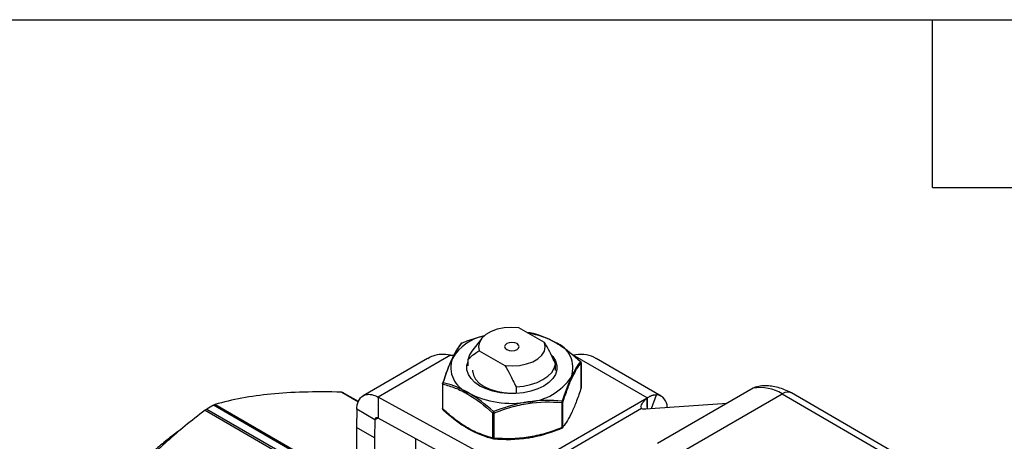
# Model space of a CAD drawing. Header units: inches. Extents: x 0.7 to 32.2, y 0.7 to 24.8.
# Tile 10 of 11: x 23.9 to 29.2, y 22.5 to 24.8. Entities that reach past the tile are written whole.
import ezdxf

# ---------------------------------------------------------------- set-up
doc = ezdxf.new("R2010")
doc.units = ezdxf.units.IN
doc.header["$LTSCALE"] = 3
doc.header["$MEASUREMENT"] = 0
doc.linetypes.add('SLD-Solid', pattern=[0])
doc.layers.add('TEXT', color=140, linetype='SLD-Solid', lineweight=25)

msp = doc.modelspace()

# ---------------------------------------------------------------- linework, layer by layer
for p, q in [((26.7158, 23.0171), (26.5779, 23.0967)), ((26.6199, 23.0724), (26.639, 23.0717)), ((26.3766, 23.0377), (26.3247, 22.9707)), ((26.3649, 22.9738), (26.5028, 22.8942)), ((26.0879, 22.9321), (25.7414, 22.732)), ((26.2109, 22.9499), (25.8213, 22.725)), ((26.2109, 22.9499), (26.2291, 22.9498)), ((26.3052, 22.893), (26.3052, 22.9279)), ((26.7755, 22.8673), (26.7755, 22.9023)), ((27.2664, 22.7209), (26.8698, 22.9499)), ((26.9124, 22.9087), (26.9124, 22.7747)), ((26.9127, 22.7758), (26.9127, 22.9099)), ((27.3429, 22.73), (26.9928, 22.9321)), ((26.168, 22.7972), (26.168, 22.6631)), ((26.1703, 22.6599), (26.1703, 22.7939)), ((25.6273, 22.7512), (25.716, 22.7)), ((25.7162, 22.7003), (25.6431, 22.7424)), ((26.5626, 22.7793), (26.5626, 22.7444)), ((26.9126, 22.7748), (26.9127, 22.7758)), ((27.8354, 22.7722), (27.3219, 22.4757)), ((27.4785, 22.4461), (27.992, 22.7425)), ((27.992, 22.7425), (30.0678, 21.5394)), ((30.1196, 21.5429), (28.042, 22.747)), ((26.5675, 22.3174), (25.8213, 22.725)), ((25.8213, 22.725), (25.8213, 22.6124)), ((26.5675, 22.3174), (27.2664, 22.7209)), ((26.8092, 22.6951), (26.8092, 22.561)), ((26.8148, 22.5643), (26.8148, 22.6983)), ((27.2589, 22.6621), (27.696, 22.6917)), ((27.2673, 22.7204), (27.2677, 22.6707)), ((27.2677, 22.7202), (27.2673, 22.7204)), ((27.2677, 22.6707), (27.2677, 22.7202)), ((27.2898, 22.6642), (27.3165, 22.7373)), ((24.8922, 22.6537), (25.4626, 22.3244)), ((24.9024, 22.6606), (25.4882, 22.3224)), ((25.523, 22.3425), (24.9372, 22.6807)), ((25.5157, 22.3551), (24.9454, 22.6844)), ((25.7075, 22.6592), (25.7052, 22.5615)), ((25.8049, 22.603), (25.7075, 22.6592)), ((26.4371, 22.6399), (26.4371, 22.5058)), ((26.4447, 22.5047), (26.4447, 22.6387)), ((27.2374, 22.663), (26.6183, 22.3056)), ((27.2374, 22.663), (27.2351, 22.6685)), ((27.2677, 22.6707), (27.2677, 22.6627)), ((25.8049, 22.603), (25.8026, 22.5052)), ((25.8213, 22.6124), (25.8049, 22.603)), ((26.5675, 22.2049), (25.8213, 22.6124)), ((25.8026, 22.5052), (25.7052, 22.5615)), ((25.7052, 22.5615), (25.7052, 22.3043)), ((25.8026, 22.5052), (25.8026, 22.248)), ((26.0253, 22.3766), (26.0253, 22.501))]:
    msp.add_line(p, q)
at = {"flags": 128}
for points in [[(26.5779, 23.0967), (26.5385, 23.099), (26.4991, 23.0962), (26.4618, 23.0886), (26.4283, 23.0763), (26.4003, 23.0601), (26.3791, 23.0408), (26.3658, 23.0193), (26.361, 22.9965), (26.3649, 22.9738)], [(26.5125, 23.0115), (26.504, 23.0042), (26.501, 22.9955), (26.504, 22.9868), (26.5125, 22.9794), (26.5253, 22.9745), (26.5403, 22.9727), (26.5554, 22.9745), (26.5682, 22.9794), (26.5767, 22.9868), (26.5797, 22.9955), (26.5767, 23.0042), (26.5682, 23.0115), (26.5554, 23.0165), (26.5403, 23.0182), (26.5253, 23.0165), (26.5125, 23.0115)], [(26.5028, 22.8942), (26.5422, 22.8919), (26.5816, 22.8947), (26.6189, 22.9024), (26.6524, 22.9146), (26.6804, 22.9308), (26.7016, 22.9501), (26.7149, 22.9716), (26.7197, 22.9944), (26.7158, 23.0171)], [(26.3247, 22.9707), (26.3125, 22.9511), (26.3052, 22.9279)], [(26.603, 22.7479), (26.5614, 22.7437), (26.5192, 22.7437), (26.4777, 22.7479), (26.438, 22.7563), (26.4015, 22.7684), (26.3691, 22.7841), (26.342, 22.8028), (26.3209, 22.8239), (26.3065, 22.8468), (26.2991, 22.8708), (26.2991, 22.8951), (26.3052, 22.9162)], [(26.5626, 22.7793), (26.6027, 22.7835), (26.6409, 22.7917), (26.6762, 22.8035), (26.7074, 22.8187), (26.7336, 22.8367), (26.7541, 22.857), (26.7682, 22.8791), (26.7755, 22.9023)], [(26.7531, 22.9497), (26.7598, 22.942), (26.7742, 22.9191), (26.7816, 22.8951), (26.7816, 22.8708), (26.7742, 22.8468), (26.7598, 22.8239), (26.7387, 22.8028), (26.7116, 22.7841), (26.6792, 22.7684), (26.6427, 22.7563), (26.603, 22.7479)], [(26.9124, 22.9087), (26.9126, 22.9093), (26.9127, 22.9099)], [(26.3287, 22.8686), (26.3288, 22.8656), (26.3336, 22.8426), (26.3458, 22.8205), (26.3651, 22.8001), (26.3907, 22.7822), (26.4217, 22.7674), (26.457, 22.7563), (26.4954, 22.7492), (26.5353, 22.7464), (26.539, 22.7464)], [(26.1683, 22.7983), (26.1681, 22.7978), (26.168, 22.7972)], [(26.9127, 22.7758), (26.9126, 22.7752), (26.9124, 22.7747)]]:
    msp.add_lwpolyline(points, dxfattribs=at)
for centre, radius, start, end in [((26.5668, 22.6424), 0.4289, 61.0927, 81.5533), ((26.4431, 22.8001), 0.2585, 101.4376, 149.2363), ((26.7227, 22.882), 0.1454, 340.539, 69.2579), ((26.358, 22.8839), 0.1454, 160.539, 249.2579), ((26.172, 22.7976), 0.00398, 185.8452, 245.4749), ((26.6079, 22.9999), 0.3019, 273.4335, 326.5611), ((25.4019, 22.3245), 0.4825, 60.0029, 62.1496), ((26.5398, 23.1988), 0.5077, 242.6428, 279.7711), ((27.8742, 22.5487), 0.2269, 58.7228, 99.8536), ((26.8088, 22.7023), 0.00719, 273.4335, 326.5611), ((27.3096, 22.6722), 0.0655, 358.0131, 83.9632), ((25.6016, 21.4896), 1.3639, 119.1518, 120.8428), ((26.172, 22.6635), 0.00398, 185.8452, 245.4749), ((26.4427, 22.6507), 0.0121, 242.6428, 279.7711), ((27.2514, 22.7407), 0.079, 259.7746, 275.4601), ((26.8088, 22.5682), 0.00719, 273.4335, 326.5611), ((26.4427, 22.5166), 0.0121, 242.6428, 279.7711)]:
    msp.add_arc(centre, radius, start, end)
for centre, major_axis, ratio, start_param, end_param in [((27.8754, 22.6833), (-0.0225, 0.0958), 0.804924, 0.000705, 0.237912), ((27.9944, 22.6608), (0.0466, 0.0867), 0.597169, 6.264141, 7.051121)]:
    msp.add_ellipse(centre, major_axis=major_axis, ratio=ratio, start_param=start_param, end_param=end_param)
for points in [[(26.639, 23.0717), (26.6829, 23.061), (26.7286, 23.0439), (26.7742, 23.0179)], [(26.1721, 22.8021), (26.1878, 22.8511), (26.2043, 22.8962), (26.2209, 22.9323)], [(26.9086, 22.9161), (26.8929, 22.896), (26.8764, 22.8692), (26.8598, 22.8335)], [(26.4417, 22.6465), (26.3978, 22.6861), (26.3521, 22.7214), (26.3065, 22.7479)], [(26.8099, 22.7035), (26.7504, 22.7085), (26.6882, 22.7079), (26.6259, 22.6985)], [(27.2673, 22.7204), (27.267, 22.7206), (27.2667, 22.7207), (27.2664, 22.7209)], [(24.8922, 22.6537), (24.8957, 22.6563), (24.8992, 22.6587), (24.9024, 22.6606)], [(24.9372, 22.6807), (24.9404, 22.6825), (24.9432, 22.6837), (24.9454, 22.6844)], [(26.3065, 22.5551), (26.3521, 22.529), (26.3978, 22.5119), (26.4417, 22.5013)], [(26.4417, 22.5013), (26.5014, 22.4959), (26.5637, 22.4963), (26.6259, 22.5057)]]:
    msp.add_open_spline(points, degree=3)
for points, knots in [([(26.2659, 23.0087), (26.258, 22.9989), (26.2499, 22.9875), (26.2336, 22.9607), (26.2254, 22.9452), (26.2006, 22.8916), (26.1841, 22.847), (26.1683, 22.7983)], [0, 0, 0, 0, 0.25, 0.25, 0.5, 0.5, 1, 1, 1, 1]), ([(26.2209, 22.9323), (26.2233, 22.9375), (26.24, 22.9724), (26.2568, 22.9976), (26.2708, 23.0147)], [0.4860489, 0.4860489, 0.4860489, 0.4860489, 0.5556963, 0.9724686, 0.9724686, 0.9724686, 0.9724686]), ([(26.2708, 23.0147), (26.2692, 23.0143), (26.2669, 23.0126), (26.266, 23.0099), (26.2659, 23.0087)], [0, 0, 0, 0, 0.571429, 1, 1, 1, 1]), ([(26.2715, 23.012), (26.2712, 23.0129), (26.2706, 23.0147), (26.2706, 23.015), (26.2708, 23.0147)], [0, 0, 0, 0, 0.428571, 1, 1, 1, 1]), ([(26.2708, 23.0147), (26.3008, 23.0267), (26.3407, 23.0425), (26.382, 23.0512), (26.3922, 23.0533)], [0, 0, 0, 0, 0.753823, 1, 1, 1, 1]), ([(26.7755, 22.9023), (26.764, 22.9268), (26.7534, 22.9481), (26.7337, 22.986), (26.7245, 23.0025), (26.7158, 23.0171)], [0, 0, 0, 0, 0.5, 0.5, 1, 1, 1, 1]), ([(26.7742, 23.0179), (26.7807, 23.0142), (26.8263, 22.9868), (26.8713, 22.9502), (26.9086, 22.9161)], [0.4860489, 0.4860489, 0.4860489, 0.4860489, 0.5556963, 0.9724686, 0.9724686, 0.9724686, 0.9724686]), ([(26.2109, 22.9499), (26.1946, 22.9518), (26.1619, 22.9557), (26.1198, 22.9486), (26.0976, 22.936), (26.0886, 22.9308)], [0, 0, 0, 0, 0.3739677, 0.74652, 1, 1, 1, 1]), ([(26.3052, 22.9279), (26.3167, 22.939), (26.3273, 22.9482), (26.347, 22.9634), (26.3561, 22.9693), (26.3649, 22.9738)], [0, 0, 0, 0, 0.5, 0.5, 1, 1, 1, 1]), ([(26.9921, 22.9308), (26.9881, 22.9336), (26.9693, 22.9466), (26.9275, 22.9558), (26.889, 22.9519), (26.8698, 22.9499)], [0, 0, 0, 0, 0.119506, 0.559245, 1, 1, 1, 1]), ([(26.8148, 22.6983), (26.8227, 22.7227), (26.8308, 22.7461), (26.8471, 22.7896), (26.8553, 22.8097), (26.8801, 22.8626), (26.8966, 22.889), (26.9124, 22.9087)], [0, 0, 0, 0, 0.25, 0.25, 0.5, 0.5, 1, 1, 1, 1]), ([(26.9086, 22.9161), (26.9095, 22.9162), (26.9107, 22.9157), (26.9106, 22.914), (26.9104, 22.9131)], [0, 0, 0, 0, 0.571429, 1, 1, 1, 1]), ([(26.9124, 22.9087), (26.9125, 22.9099), (26.912, 22.9128), (26.91, 22.9152), (26.9086, 22.9161)], [0, 0, 0, 0, 0.428571, 1, 1, 1, 1]), ([(26.5028, 22.8942), (26.5116, 22.8796), (26.5208, 22.863), (26.5405, 22.8251), (26.551, 22.8038), (26.5626, 22.7793)], [0, 0, 0, 0, 0.5, 0.5, 1, 1, 1, 1]), ([(26.1683, 22.7983), (26.1682, 22.7991), (26.1687, 22.8009), (26.1707, 22.8019), (26.1721, 22.8021)], [0, 0, 0, 0, 0.428571, 1, 1, 1, 1]), ([(26.1721, 22.8021), (26.1711, 22.8009), (26.17, 22.798), (26.1701, 22.7951), (26.1703, 22.7939)], [0, 0, 0, 0, 0.571429, 1, 1, 1, 1]), ([(26.1703, 22.7939), (26.192, 22.7887), (26.2141, 22.782), (26.2586, 22.7646), (26.2812, 22.7539), (26.3487, 22.7145), (26.3938, 22.6794), (26.4371, 22.6399)], [0, 0, 0, 0, 0.25, 0.25, 0.5, 0.5, 1, 1, 1, 1]), ([(26.3065, 22.7479), (26.3, 22.7517), (26.2544, 22.777), (26.2094, 22.7928), (26.1721, 22.8021)], [0.4860489, 0.4860489, 0.4860489, 0.4860489, 0.5556963, 0.9724686, 0.9724686, 0.9724686, 0.9724686]), ([(26.8598, 22.8335), (26.8574, 22.8284), (26.8407, 22.7914), (26.8239, 22.7454), (26.8099, 22.7035)], [0.4860489, 0.4860489, 0.4860489, 0.4860489, 0.5556963, 0.9724686, 0.9724686, 0.9724686, 0.9724686]), ([(25.6273, 22.7512), (25.5526, 22.7531), (25.485, 22.7531), (25.3593, 22.7496), (25.3013, 22.746), (25.1916, 22.7353), (25.1399, 22.7281), (25.0404, 22.7096), (24.9925, 22.6982), (24.9454, 22.6844)], [0, 0, 0, 0, 0.25, 0.25, 0.5, 0.5, 0.75, 0.75, 1, 1, 1, 1]), ([(25.7075, 22.6592), (25.7076, 22.6676), (25.7084, 22.6756), (25.7129, 22.698), (25.7187, 22.7106), (25.7351, 22.7295), (25.7456, 22.7357), (25.7671, 22.7403), (25.7773, 22.7402), (25.7989, 22.7356), (25.8101, 22.7313), (25.8213, 22.725)], [0, 0, 0, 0, 0.0780023, 0.0780023, 0.2342995, 0.2342995, 0.3905886, 0.3905886, 0.510228, 0.510228, 0.6298669, 0.6298669, 0.6298669, 0.6298669]), ([(26.9124, 22.7747), (26.9045, 22.7503), (26.8964, 22.7269), (26.8801, 22.6833), (26.8718, 22.6633), (26.8471, 22.6104), (26.8306, 22.584), (26.8148, 22.5643)], [0, 0, 0, 0, 0.25, 0.25, 0.5, 0.5, 1, 1, 1, 1]), ([(26.9116, 22.7722), (26.9118, 22.7725), (26.9124, 22.7732), (26.9124, 22.7741), (26.9124, 22.7747)], [0, 0, 0, 0, 0.401427, 1, 1, 1, 1]), ([(28.0411, 22.7474), (28.0404, 22.7478), (28.0289, 22.7547), (28.0054, 22.7647), (27.9708, 22.7766), (27.9356, 22.7837), (27.9006, 22.7856), (27.8728, 22.7839), (27.8574, 22.7797), (27.853, 22.7785)], [0, 0, 0, 0, 0.010439, 0.194655, 0.379924, 0.564634, 0.747425, 0.927818, 1, 1, 1, 1]), ([(26.6259, 22.6985), (26.617, 22.6971), (26.5548, 22.6865), (26.4929, 22.6667), (26.4417, 22.6465)], [0.4860346, 0.4860346, 0.4860346, 0.4860346, 0.5555504, 0.9722133, 0.9722133, 0.9722133, 0.9722133]), ([(26.4447, 22.6387), (26.4743, 22.6505), (26.5045, 22.6613), (26.5654, 22.6791), (26.5962, 22.6861), (26.6885, 22.7), (26.75, 22.7004), (26.8092, 22.6951)], [0, 0, 0, 0, 0.25, 0.25, 0.5, 0.5, 1, 1, 1, 1]), ([(26.8092, 22.6951), (26.8095, 22.6962), (26.8101, 22.699), (26.8101, 22.702), (26.8099, 22.7035)], [0, 0, 0, 0, 0.428571, 1, 1, 1, 1]), ([(26.8099, 22.7035), (26.8115, 22.7028), (26.8138, 22.7011), (26.8147, 22.6991), (26.8148, 22.6983)], [0, 0, 0, 0, 0.571429, 1, 1, 1, 1]), ([(27.2338, 22.6716), (27.2339, 22.6748), (27.2349, 22.6785), (27.2382, 22.6865), (27.2406, 22.6908), (27.2494, 22.7036), (27.2574, 22.7123), (27.2673, 22.7204)], [0, 0, 0, 0, 0.25, 0.25, 0.5, 0.5, 1, 1, 1, 1]), ([(27.2677, 22.7202), (27.2692, 22.7213), (27.2724, 22.7236), (27.2772, 22.7266), (27.282, 22.7292), (27.2869, 22.7315), (27.2918, 22.7334), (27.2967, 22.735), (27.3017, 22.7362), (27.3066, 22.737), (27.3116, 22.7374), (27.3148, 22.7373), (27.3165, 22.7373)], [0, 0, 0, 0, 0.09923, 0.198585, 0.298084, 0.397741, 0.497576, 0.597605, 0.697846, 0.798314, 0.899026, 1, 1, 1, 1]), ([(24.8922, 22.6537), (24.8183, 22.5977), (24.7513, 22.5429), (24.6267, 22.4323), (24.5692, 22.3767), (24.4603, 22.2617), (24.409, 22.2024), (24.3101, 22.0771), (24.2625, 22.011), (24.2156, 21.9395)], [0, 0, 0, 0, 0.25, 0.25, 0.5, 0.5, 0.75, 0.75, 1, 1, 1, 1]), ([(26.1721, 22.6569), (26.1707, 22.6578), (26.1687, 22.6602), (26.1682, 22.6631), (26.1683, 22.6643)], [0, 0, 0, 0, 0.571429, 1, 1, 1, 1]), ([(26.1703, 22.6599), (26.1701, 22.659), (26.17, 22.6573), (26.1711, 22.6568), (26.1721, 22.6569)], [0, 0, 0, 0, 0.428571, 1, 1, 1, 1]), ([(26.4371, 22.5058), (26.3938, 22.5164), (26.3488, 22.5333), (26.2812, 22.5719), (26.2587, 22.5872), (26.2141, 22.6213), (26.192, 22.6401), (26.1703, 22.6599)], [0, 0, 0, 0, 0.5, 0.5, 0.75, 0.75, 1, 1, 1, 1]), ([(26.1721, 22.6569), (26.2094, 22.6228), (26.2545, 22.5861), (26.3, 22.5588), (26.3065, 22.5551)], [0, 0, 0, 0, 0.4167723, 0.4861937, 0.4861937, 0.4861937, 0.4861937]), ([(26.4371, 22.6399), (26.4374, 22.6408), (26.4385, 22.643), (26.4405, 22.6454), (26.4417, 22.6465)], [0, 0, 0, 0, 0.428571, 1, 1, 1, 1]), ([(26.4417, 22.6465), (26.4423, 22.6451), (26.4434, 22.6423), (26.4444, 22.6397), (26.4447, 22.6387)], [0, 0, 0, 0, 0.571429, 1, 1, 1, 1]), ([(25.8213, 22.6124), (25.8193, 22.6134), (25.8173, 22.6139), (25.8135, 22.614), (25.8118, 22.6136), (25.8088, 22.6119), (25.8075, 22.6106), (25.8057, 22.6072), (25.8051, 22.6052), (25.8049, 22.603)], [0, 0, 0, 0, 0.01979334, 0.01979334, 0.03957646, 0.03957646, 0.05935957, 0.05935957, 0.07929409, 0.07929409, 0.07929409, 0.07929409]), ([(24.7644, 22.5512), (24.7606, 22.5488), (24.7349, 22.5316), (24.6875, 22.4949), (24.6226, 22.4413), (24.5592, 22.3823), (24.5137, 22.3374), (24.4901, 22.311), (24.4864, 22.307)], [0, 0, 0, 0, 0.038783, 0.268693, 0.498573, 0.72842, 0.958235, 1, 1, 1, 1]), ([(26.8092, 22.561), (26.7796, 22.5492), (26.7494, 22.5385), (26.6885, 22.5207), (26.6577, 22.5137), (26.5655, 22.4998), (26.5039, 22.4994), (26.4447, 22.5047)], [0, 0, 0, 0, 0.25, 0.25, 0.5, 0.5, 1, 1, 1, 1]), ([(26.6259, 22.5057), (26.6348, 22.507), (26.6971, 22.5177), (26.7589, 22.5378), (26.8099, 22.5583)], [0.4860346, 0.4860346, 0.4860346, 0.4860346, 0.5555504, 0.9722131, 0.9722131, 0.9722131, 0.9722131]), ([(26.8099, 22.5583), (26.8101, 22.5579), (26.8101, 22.5583), (26.8095, 22.5601), (26.8092, 22.561)], [0, 0, 0, 0, 0.571429, 1, 1, 1, 1]), ([(26.8148, 22.5643), (26.8147, 22.5631), (26.8138, 22.5604), (26.8115, 22.5587), (26.8099, 22.5583)], [0, 0, 0, 0, 0.428571, 1, 1, 1, 1]), ([(26.4417, 22.5013), (26.4405, 22.5013), (26.4385, 22.5023), (26.4374, 22.5047), (26.4371, 22.5058)], [0, 0, 0, 0, 0.571429, 1, 1, 1, 1]), ([(26.4447, 22.5047), (26.4444, 22.5036), (26.4434, 22.5016), (26.4423, 22.501), (26.4417, 22.5013)], [0, 0, 0, 0, 0.428571, 1, 1, 1, 1])]:
    msp.add_open_spline(points, degree=3, knots=knots)
at = {"layer": 'TEXT'}
for p, q in [((0.75, 24.75), (32.25, 24.75)), ((28.8, 23.85), (28.8, 24.75)), ((28.8, 23.85), (29.7, 23.85))]:
    msp.add_line(p, q, dxfattribs=at)

doc.saveas('drawing.dxf')
